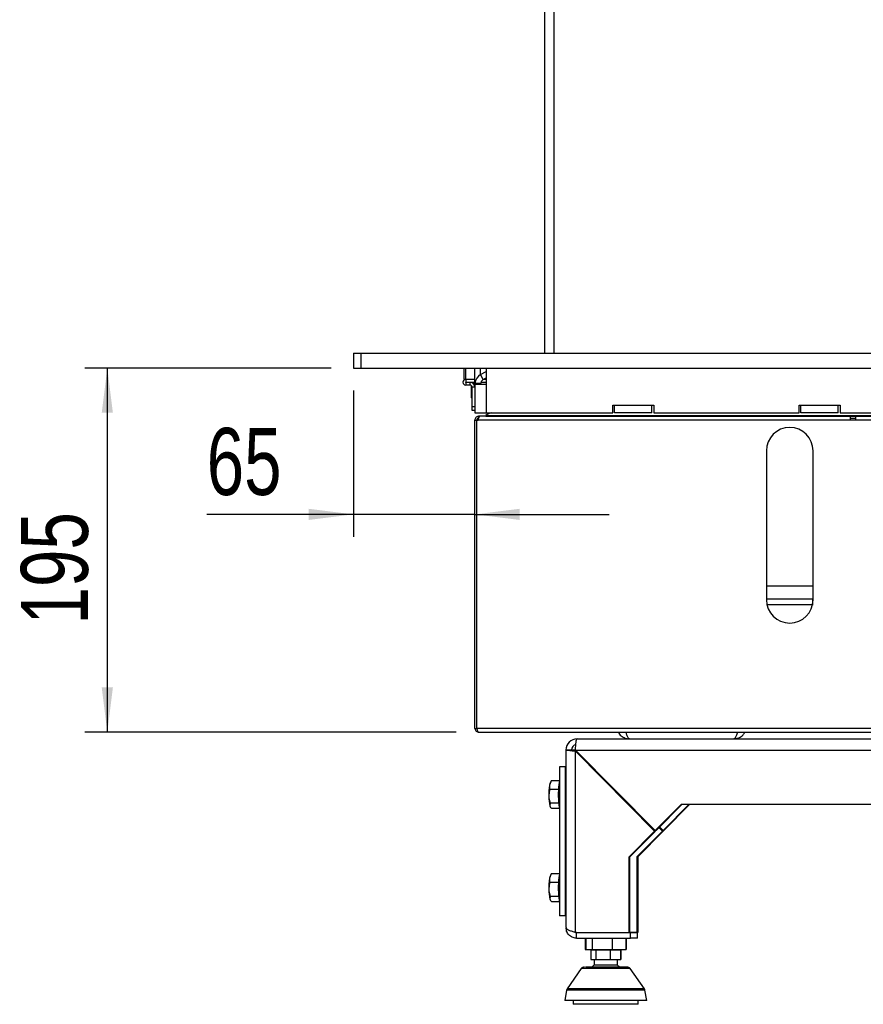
# Paper-space layout 'Sheet1' of a CAD drawing. Header units: millimetres. Extents: x 7 to 204, y 47 to 289.
# Tile 6 of 9: x 127 to 165, y 58 to 102. Entities that reach past the tile are written whole.
import ezdxf

# ---------------------------------------------------------------- set-up
doc = ezdxf.new("R2010")
doc.units = ezdxf.units.MM
doc.layers.add('MATEN', color=7, linetype='Continuous')
doc.styles.add('SLDTEXTSTYLE4', font='TXT', dxfattribs={"width": 0.75})
doc.dimstyles.new('SLDDIMSTYLE10', dxfattribs={"dimtxt": 3, "dimasz": 2, "dimexe": 0, "dimexo": 0.0625, "dimgap": 0.75, "dimtad": 1, "dimdec": 0, "dimlfac": 12, "dimrnd": 1e-09, "dimzin": 12, "dimdsep": 46, "dimtxsty": 'SLDTEXTSTYLE4', "dimsah": 1, "dimcen": 0.09, "dimadec": 0, "dimazin": 3, "dimtfac": 1, "dimtofl": 0, "dimtmove": 0, "dimatfit": 3, "dimfxl": 0, "dimfrac": 2, "dimtolj": 1, "dimtzin": 12, "dimarcsym": 0})
doc.dimstyles.new('SLDDIMSTYLE11', dxfattribs={"dimtxt": 3, "dimasz": 2, "dimexe": 0, "dimexo": 0.0625, "dimgap": 0.75, "dimtad": 1, "dimdec": 0, "dimlfac": 12, "dimrnd": 1e-09, "dimzin": 12, "dimdsep": 46, "dimtxsty": 'SLDTEXTSTYLE4', "dimsah": 1, "dimcen": 0.09, "dimadec": 0, "dimazin": 3, "dimtfac": 1, "dimtmove": 0, "dimatfit": 0, "dimfxl": 0, "dimfrac": 2, "dimtolj": 1, "dimtzin": 12, "dimarcsym": 0})

# ---------------------------------------------------------------- blocks, each defined once
blk = doc.blocks.new('_D_79')
at = {"layer": 'MATEN', "color": 7}
for p, q in [((141.89, 85.156), (141.89, 78.611)), ((141.89, 79.611), (135.33, 79.611)), ((147.328, 79.611), (141.89, 79.611)), ((147.328, 79.611), (153.328, 79.611))]:
    blk.add_line(p, q, dxfattribs=at)
for points in [[(141.89, 79.611), (139.89, 79.861), (139.89, 79.361)], [(147.328, 79.611), (149.328, 79.361), (149.328, 79.861)]]:
    blk.add_solid(points, dxfattribs=at)
at = {"layer": 'MATEN', "color": 7, "insert": (135.33, 83.478), "char_height": 3, "attachment_point": 1, "style": 'SLDTEXTSTYLE4'}
blk.add_mtext('65', dxfattribs=at)
blk = doc.blocks.new('_D_80')
at = {"layer": 'MATEN', "color": 7}
for p, q in [((140.89, 86.156), (129.883, 86.156)), ((130.883, 86.156), (130.883, 69.872)), ((146.494, 69.872), (129.883, 69.872))]:
    blk.add_line(p, q, dxfattribs=at)
for points in [[(130.883, 86.156), (130.633, 84.156), (131.133, 84.156)], [(130.883, 69.872), (131.133, 71.872), (130.633, 71.872)]]:
    blk.add_solid(points, dxfattribs=at)
at = {"layer": 'MATEN', "color": 7, "insert": (127.016, 74.689), "char_height": 3, "attachment_point": 1, "rotation": 90, "style": 'SLDTEXTSTYLE4'}
blk.add_mtext('195', dxfattribs=at)

psp = doc.layouts.new('Sheet1')

# ---------------------------------------------------------------- linework, layer by layer
at = {"color": 7, "linetype": 'Continuous', "lineweight": 25}
for p, q in [((150.436, 125.406), (150.436, 86.822)), ((141.89, 86.822), (141.89, 86.156)), ((141.89, 86.822), (142.224, 86.822)), ((142.224, 86.822), (142.224, 86.156)), ((142.224, 86.822), (183.644, 86.822)), ((141.89, 86.156), (142.224, 86.156)), ((142.224, 86.156), (183.644, 86.156)), ((146.828, 86.156), (146.828, 85.656)), ((146.911, 86.156), (146.911, 85.656)), ((147.328, 85.428), (147.328, 86.156)), ((147.578, 85.861), (147.578, 86.156)), ((147.578, 85.861), (147.828, 86.005)), ((147.828, 86.156), (147.828, 85.428)), ((146.828, 85.656), (146.911, 85.656)), ((146.911, 85.656), (147.328, 85.656)), ((146.919, 85.656), (146.919, 85.531)), ((146.919, 85.656), (147.328, 85.656)), ((146.919, 85.531), (147.328, 85.531)), ((146.919, 85.514), (146.919, 85.389)), ((147.119, 85.514), (146.919, 85.514)), ((147.119, 85.389), (147.119, 85.514)), ((147.203, 85.514), (147.328, 85.514)), ((147.203, 85.497), (147.203, 85.514)), ((147.33, 85.474), (147.328, 85.428)), ((147.33, 85.474), (147.578, 85.474)), ((147.703, 85.645), (147.578, 85.861)), ((147.578, 85.474), (147.578, 85.428)), ((147.6, 85.531), (147.828, 85.531)), ((147.703, 85.645), (147.828, 85.717)), ((147.722, 85.656), (147.828, 85.656)), ((147.119, 85.389), (146.919, 85.389)), ((147.161, 85.347), (147.161, 84.847)), ((147.328, 85.306), (147.203, 85.306)), ((147.203, 84.431), (147.203, 85.306)), ((147.328, 85.428), (147.328, 84.156)), ((147.328, 85.428), (147.828, 85.428)), ((147.603, 85.428), (147.603, 85.431)), ((147.621, 85.431), (147.828, 85.431)), ((147.828, 85.428), (147.828, 84.156)), ((147.203, 84.431), (147.328, 84.431)), ((147.203, 84.264), (147.203, 84.431)), ((147.328, 84.264), (147.203, 84.264)), ((147.328, 84.156), (147.828, 84.156)), ((147.828, 84.156), (153.494, 84.156)), ((153.494, 84.156), (153.494, 84.489)), ((153.494, 84.489), (155.328, 84.489)), ((153.578, 84.156), (153.578, 84.489)), ((155.244, 84.156), (153.578, 84.156)), ((155.244, 84.156), (155.244, 84.489)), ((155.328, 84.489), (155.328, 84.156)), ((155.328, 84.156), (161.828, 84.156)), ((161.828, 84.489), (163.661, 84.489)), ((161.828, 84.156), (161.828, 84.489)), ((161.911, 84.156), (161.911, 84.489)), ((163.578, 84.156), (161.911, 84.156)), ((163.578, 84.156), (163.578, 84.489)), ((163.661, 84.489), (163.661, 84.156)), ((163.661, 84.156), (165.328, 84.156)), ((147.328, 70.039), (147.328, 83.831)), ((147.328, 83.831), (147.411, 83.831)), ((147.411, 70.039), (147.411, 83.831)), ((147.417, 83.831), (147.47, 83.831)), ((147.417, 70.039), (147.417, 83.831)), ((164.119, 83.831), (147.47, 83.831)), ((147.494, 83.997), (147.494, 83.914)), ((147.553, 83.997), (147.494, 83.997)), ((147.834, 83.997), (147.553, 83.997)), ((147.82, 84.033), (199.39, 84.033)), ((147.834, 83.997), (199.376, 83.997)), ((164.119, 83.997), (164.119, 83.831)), ((175.369, 83.831), (164.119, 83.831)), ((164.369, 83.831), (164.369, 83.997)), ((160.369, 82.456), (160.369, 75.789)), ((162.453, 75.789), (162.453, 82.456)), ((147.417, 82.072), (147.411, 82.072)), ((147.417, 75.822), (147.411, 75.822)), ((162.453, 75.822), (160.369, 75.822)), ((162.426, 75.822), (162.426, 75.555)), ((147.328, 70.039), (147.411, 70.039)), ((199.248, 70.039), (147.417, 70.039)), ((147.494, 69.872), (199.224, 69.872)), ((152.786, 69.851), (152.786, 69.872)), ((153.757, 69.851), (152.786, 69.851)), ((151.898, 69.572), (176.619, 69.572)), ((151.398, 69.073), (151.398, 61.136)), ((151.65, 69.072), (151.402, 69.072)), ((151.833, 69.072), (198.003, 69.072)), ((151.833, 69.072), (155.397, 65.477)), ((155.368, 65.448), (151.833, 69.014)), ((151.865, 69.014), (151.833, 69.014)), ((151.833, 60.912), (151.833, 69.014)), ((155.4, 65.448), (151.865, 69.014)), ((151.115, 68.322), (151.115, 61.656)), ((151.363, 68.322), (151.115, 68.322)), ((151.363, 68.322), (151.363, 61.656)), ((151.398, 68.322), (151.363, 68.322)), ((150.743, 67.693), (150.663, 67.502)), ((150.721, 67.655), (150.69, 67.6)), ((151.112, 67.693), (150.743, 67.693)), ((151.063, 67.312), (150.679, 67.312)), ((150.689, 66.692), (150.679, 66.572)), ((151.073, 66.692), (150.689, 66.692)), ((150.69, 66.545), (150.696, 66.534)), ((156.565, 66.656), (155.397, 65.477)), ((156.598, 66.656), (155.43, 65.477)), ((156.913, 66.656), (155.745, 65.477)), ((156.946, 66.656), (155.778, 65.477)), ((156.565, 66.656), (191.517, 66.656)), ((151.112, 66.452), (150.765, 66.452)), ((155.574, 65.623), (155.748, 65.448)), ((155.587, 65.636), (155.745, 65.477)), ((155.368, 65.448), (154.229, 64.299)), ((155.4, 65.448), (154.261, 64.299)), ((155.716, 65.448), (154.577, 64.299)), ((155.748, 65.448), (154.609, 64.299)), ((155.4, 65.448), (155.368, 65.448)), ((155.43, 65.477), (155.397, 65.477)), ((155.558, 65.607), (155.716, 65.448)), ((155.716, 65.448), (155.748, 65.448)), ((155.745, 65.477), (155.778, 65.477)), ((154.229, 60.912), (154.229, 64.299)), ((154.261, 64.299), (154.229, 64.299)), ((154.261, 60.912), (154.261, 64.299)), ((154.577, 64.299), (154.577, 60.912)), ((154.577, 64.299), (154.609, 64.299)), ((154.609, 64.299), (154.609, 60.912)), ((150.743, 63.526), (150.663, 63.336)), ((150.721, 63.488), (150.69, 63.433)), ((151.112, 63.526), (150.743, 63.526)), ((151.063, 63.145), (150.679, 63.145)), ((150.689, 62.525), (150.679, 62.405)), ((151.073, 62.525), (150.689, 62.525)), ((150.69, 62.378), (150.696, 62.367)), ((151.112, 62.286), (150.765, 62.286)), ((151.363, 61.656), (151.115, 61.656)), ((151.398, 61.656), (151.363, 61.656)), ((151.398, 61.136), (151.398, 61.135)), ((151.833, 60.912), (154.229, 60.912)), ((151.866, 60.656), (151.866, 60.906)), ((151.866, 60.906), (154.29, 60.906)), ((152.156, 60.91), (152.18, 60.906)), ((152.335, 60.906), (152.335, 60.912)), ((153.06, 60.906), (153.06, 60.912)), ((153.905, 60.906), (153.905, 60.912)), ((154.024, 60.906), (154.024, 60.912)), ((154.229, 60.912), (154.261, 60.912)), ((154.261, 60.912), (154.577, 60.912)), ((154.29, 60.656), (154.29, 60.906)), ((154.604, 60.906), (154.29, 60.906)), ((154.609, 60.912), (154.577, 60.912)), ((154.604, 60.656), (154.604, 60.906)), ((151.866, 60.656), (154.29, 60.656)), ((152.267, 60.656), (152.267, 60.156)), ((152.283, 60.656), (152.283, 60.156)), ((152.577, 60.656), (152.577, 60.156)), ((153.473, 60.656), (153.473, 60.156)), ((154.076, 60.656), (154.076, 60.156)), ((154.092, 60.656), (154.092, 60.156)), ((154.604, 60.656), (154.29, 60.656)), ((152.267, 60.156), (152.283, 60.156)), ((152.283, 60.156), (152.577, 60.156)), ((152.507, 60.114), (152.507, 59.697)), ((152.519, 60.114), (152.507, 60.114)), ((152.519, 60.114), (152.519, 59.697)), ((152.735, 60.114), (152.519, 60.114)), ((152.577, 60.156), (153.473, 60.156)), ((152.68, 60.156), (152.68, 60.114)), ((152.735, 60.114), (152.735, 59.697)), ((153.396, 60.114), (152.735, 60.114)), ((153.396, 59.697), (153.396, 60.114)), ((153.84, 60.114), (153.396, 60.114)), ((153.473, 60.156), (154.076, 60.156)), ((153.68, 60.114), (153.68, 60.156)), ((153.84, 60.114), (153.84, 59.697)), ((153.852, 60.114), (153.84, 60.114)), ((153.852, 60.114), (153.852, 59.697)), ((154.076, 60.156), (154.092, 60.156)), ((152.507, 59.697), (152.519, 59.697)), ((152.519, 59.697), (152.735, 59.697)), ((152.659, 59.697), (152.659, 59.453)), ((153.7, 59.453), (152.659, 59.453)), ((152.735, 59.697), (153.396, 59.697)), ((153.396, 59.697), (153.84, 59.697)), ((153.7, 59.453), (153.7, 59.697)), ((153.84, 59.697), (153.852, 59.697)), ((152.088, 59.294), (151.452, 58.395)), ((154.907, 58.395), (154.271, 59.294)), ((151.423, 58.326), (151.346, 57.864)), ((155.013, 57.864), (154.936, 58.326)), ((153.768, 57.864), (151.346, 57.864)), ((151.721, 57.864), (151.721, 57.697)), ((154.638, 57.697), (151.721, 57.697)), ((155.013, 57.864), (153.768, 57.864)), ((154.638, 57.697), (154.638, 57.864))]:
    psp.add_line(p, q, dxfattribs=at)
at = {"color": 8, "linetype": 'Continuous', "lineweight": 25}
for p, q in [((150.853, 125.406), (150.853, 86.822)), ((147.328, 85.347), (147.323, 85.347)), ((164.369, 83.906), (164.119, 83.906)), ((162.453, 76.406), (160.369, 76.406)), ((162.426, 75.572), (160.392, 75.572)), ((151.833, 69.072), (151.65, 69.072)), ((151.9, 68.978), (151.9, 69.004)), ((152.181, 68.695), (152.181, 68.721)), ((152.146, 59.294), (152.088, 59.294)), ((154.271, 59.294), (152.146, 59.294)), ((151.516, 58.326), (151.423, 58.326)), ((151.543, 58.395), (151.452, 58.395)), ((154.936, 58.326), (151.516, 58.326)), ((154.907, 58.395), (151.543, 58.395))]:
    psp.add_line(p, q, dxfattribs=at)
at = {"color": 7, "linetype": 'Continuous', "lineweight": 25, "flags": 128}
for points in [[(151.833, 69.072), (151.834, 69.17), (151.837, 69.264), (151.844, 69.35), (151.852, 69.426), (151.862, 69.488), (151.873, 69.534), (151.885, 69.563), (151.898, 69.572)], [(151.115, 67.7), (151.112, 67.692), (151.095, 67.624), (151.081, 67.531), (151.069, 67.416), (151.062, 67.285), (151.058, 67.145), (151.058, 67), (151.062, 66.86), (151.069, 66.729), (151.081, 66.614), (151.095, 66.521), (151.112, 66.453), (151.115, 66.445)], [(151.115, 63.533), (151.112, 63.525), (151.095, 63.458), (151.081, 63.364), (151.069, 63.25), (151.062, 63.119), (151.058, 62.978), (151.058, 62.834), (151.062, 62.693), (151.069, 62.562), (151.081, 62.447), (151.095, 62.354), (151.112, 62.286), (151.115, 62.278)]]:
    psp.add_lwpolyline(points, dxfattribs=at)
at = {"color": 7, "linetype": 'Continuous', "lineweight": 25}
for centre, radius, start, end in [((146.919, 85.522), 0.133, 90, 270), ((146.919, 85.522), 0.00833, 90, 270), ((147.119, 85.306), 0.208, 0, 90), ((147.828, 85.428), 0.5, 120, 174.7674), ((147.828, 85.428), 0.25, 120, 180), ((147.119, 85.306), 0.0833, 0, 90), ((147.182, 85.347), 0.0208, 107.588, 180), ((147.182, 84.847), 0.0208, 180, 0), ((148.147, 83.69), 0.474, 100.7601, 133.6028), ((147.834, 84.018), 0.0208, 133.6028, 270), ((161.411, 82.456), 1.042, 0, 180), ((161.411, 75.789), 1.042, 180, 0), ((151.9, 69.075), 0.498, 90.2473, 180.245), ((151.9, 69.073), 0.25, 103.6281, 180.149), ((153.64, 67.09), 3.005, 172.1226, 181.6881), ((150.977, 67.468), 0.316, 155.3602, 173.8201), ((152.517, 66.973), 1.881, 179.1266, 192.3121), ((150.977, 63.302), 0.316, 155.362, 173.8185), ((153.64, 62.924), 3.005, 172.1226, 181.6881), ((152.517, 62.806), 1.881, 179.1266, 192.3121), ((152.224, 59.197), 0.167, 90, 144.6888), ((154.135, 59.197), 0.167, 35.3112, 90), ((151.588, 58.299), 0.167, 144.6888, 170.5377), ((154.771, 58.299), 0.167, 9.4623, 35.3112)]:
    psp.add_arc(centre, radius, start, end, dxfattribs=at)
for points, knots in [([(147.494, 83.997), (147.475, 83.995), (147.435, 83.991), (147.384, 83.96), (147.346, 83.914), (147.329, 83.868), (147.328, 83.839), (147.328, 83.831)], [0, 0, 0, 0, 0.225336, 0.450722, 0.676104, 0.901487, 1, 1, 1, 1]), ([(147.494, 83.914), (147.482, 83.913), (147.459, 83.91), (147.431, 83.888), (147.414, 83.861), (147.412, 83.84), (147.411, 83.831)], [0, 0, 0, 0, 0.274273, 0.529255, 0.784166, 1, 1, 1, 1]), ([(147.47, 83.831), (147.476, 83.85), (147.489, 83.89), (147.508, 83.942), (147.526, 83.979), (147.542, 83.996), (147.551, 83.997), (147.553, 83.997)], [0, 0, 0, 0, 0.2253402, 0.4507216, 0.6761002, 0.9014853, 1, 1, 1, 1]), ([(147.328, 70.039), (147.33, 70.02), (147.334, 69.981), (147.365, 69.929), (147.41, 69.891), (147.457, 69.874), (147.485, 69.873), (147.494, 69.872)], [0, 0, 0, 0, 0.223919, 0.447874, 0.67182, 0.895772, 1, 1, 1, 1]), ([(147.411, 70.039), (147.412, 70.027), (147.414, 70.006), (147.428, 69.99), (147.434, 69.984)], [0, 0, 0, 0, 0.59462, 1, 1, 1, 1]), ([(147.494, 69.872), (147.488, 69.875), (147.475, 69.88), (147.456, 69.919), (147.436, 69.974), (147.423, 70.017), (147.417, 70.039)], [0, 0, 0, 0, 0.249996, 0.5, 0.749999, 1, 1, 1, 1]), ([(153.745, 69.872), (153.761, 69.841), (153.808, 69.749), (153.949, 69.642), (154.109, 69.579), (154.21, 69.574), (154.244, 69.572)], [0, 0, 0, 0, 0.172946, 0.5037756, 0.834606, 1, 1, 1, 1]), ([(154.244, 69.572), (154.224, 69.582), (154.183, 69.6), (154.129, 69.716), (154.095, 69.827), (154.081, 69.872)], [0, 0, 0, 0, 0.3727977, 0.7455975, 1, 1, 1, 1]), ([(159.075, 69.872), (159.065, 69.841), (159.038, 69.749), (158.992, 69.642), (158.947, 69.579), (158.92, 69.574), (158.911, 69.572)], [0, 0, 0, 0, 0.172946, 0.503775, 0.834605, 1, 1, 1, 1]), ([(158.911, 69.572), (158.987, 69.582), (159.138, 69.6), (159.319, 69.716), (159.384, 69.827), (159.41, 69.872)], [0, 0, 0, 0, 0.3728004, 0.745596, 1, 1, 1, 1]), ([(151.833, 69.014), (151.768, 69.018), (151.64, 69.028), (151.493, 69.043), (151.406, 69.056), (151.406, 69.064), (151.406, 69.068)], [0, 0, 0, 0, 0.272656, 0.545315, 0.817968, 1, 1, 1, 1]), ([(151.865, 69.014), (151.833, 69.018), (151.769, 69.028), (151.695, 69.043), (151.652, 69.056), (151.652, 69.064), (151.652, 69.068)], [0, 0, 0, 0, 0.272652, 0.545308, 0.817969, 1, 1, 1, 1]), ([(150.663, 67.502), (150.662, 67.498), (150.652, 67.433), (150.666, 67.37), (150.679, 67.312)], [0, 0, 0, 0, 0.070216, 1, 1, 1, 1]), ([(150.679, 67.312), (150.674, 67.293), (150.647, 67.192), (150.641, 67.087), (150.636, 67.002)], [0, 0, 0, 0, 0.1865233, 1, 1, 1, 1]), ([(150.636, 67.002), (150.637, 66.979), (150.641, 66.875), (150.668, 66.772), (150.689, 66.692)], [0, 0, 0, 0, 0.212681, 1, 1, 1, 1]), ([(150.679, 66.572), (150.68, 66.569), (150.693, 66.529), (150.73, 66.489), (150.765, 66.452)], [0, 0, 0, 0, 0.070216, 1, 1, 1, 1]), ([(150.679, 63.145), (150.674, 63.126), (150.647, 63.025), (150.641, 62.92), (150.636, 62.835)], [0, 0, 0, 0, 0.1865233, 1, 1, 1, 1]), ([(150.663, 63.336), (150.662, 63.331), (150.652, 63.267), (150.666, 63.204), (150.679, 63.145)], [0, 0, 0, 0, 0.070217, 1, 1, 1, 1]), ([(150.636, 62.835), (150.637, 62.813), (150.641, 62.708), (150.668, 62.606), (150.689, 62.525)], [0, 0, 0, 0, 0.212681, 1, 1, 1, 1]), ([(150.679, 62.405), (150.68, 62.403), (150.693, 62.362), (150.73, 62.323), (150.765, 62.286)], [0, 0, 0, 0, 0.070216, 1, 1, 1, 1]), ([(151.405, 61.136), (151.405, 61.124), (151.403, 61.094), (151.471, 61.046), (151.592, 60.991), (151.723, 60.946), (151.807, 60.92), (151.833, 60.912)], [0, 0, 0, 0, 0.154548, 0.39984, 0.645134, 0.890424, 1, 1, 1, 1]), ([(151.866, 60.656), (151.804, 60.663), (151.679, 60.678), (151.524, 60.794), (151.424, 60.942), (151.415, 61.054), (151.411, 61.1)], [0, 0, 0, 0, 0.269497, 0.538994, 0.808491, 1, 1, 1, 1]), ([(151.866, 60.906), (151.835, 60.907), (151.8, 60.908), (151.773, 60.929), (151.77, 60.932)], [0, 0, 0, 0, 0.889343, 1, 1, 1, 1]), ([(152.667, 59.456), (152.646, 59.441), (152.609, 59.414), (152.579, 59.379), (152.566, 59.363)], [0, 0, 0, 0, 0.554794, 1, 1, 1, 1]), ([(153.793, 59.363), (153.782, 59.377), (153.753, 59.411), (153.716, 59.439), (153.694, 59.455)], [0, 0, 0, 0, 0.38768, 1, 1, 1, 1]), ([(154.132, 59.364), (154.133, 59.364), (154.138, 59.364), (154.109, 59.364), (154.043, 59.364), (153.938, 59.364), (153.804, 59.364), (153.652, 59.364), (153.488, 59.364), (153.314, 59.364), (153.129, 59.364), (152.938, 59.364), (152.754, 59.364), (152.587, 59.364), (152.449, 59.364), (152.341, 59.364), (152.296, 59.364), (152.275, 59.364)], [0, 0, 0, 0, 0.017726, 0.089516, 0.162829, 0.236143, 0.307932, 0.376858, 0.441887, 0.506916, 0.575839, 0.647629, 0.720943, 0.794256, 0.866046, 0.934971, 1, 1, 1, 1])]:
    psp.add_open_spline(points, degree=3, knots=knots, dxfattribs=at)

# ---------------------------------------------------------------- dimensions: what is measured, and where the dimension line sits
at = {"layer": 'MATEN', "color": 7}
for base, p1, p2, angle, dimstyle, picture, middle in [((130.883, 69.872), (141.89, 86.156), (147.494, 69.872), 90, 'SLDDIMSTYLE10', '_D_80', (130.883, 78.014)), ((141.89, 79.611), (147.328, 83.831), (141.89, 86.156), 0, 'SLDDIMSTYLE11', '_D_79', (137.547, 79.611))]:
    dim = psp.add_linear_dim(base=base, p1=p1, p2=p2, angle=angle, dimstyle=dimstyle, dxfattribs=at)
    dim.commit()
    dim.dimension.update_dxf_attribs({"geometry": picture, "text_midpoint": middle, "dimtype": 160})

doc.saveas('drawing.dxf')
